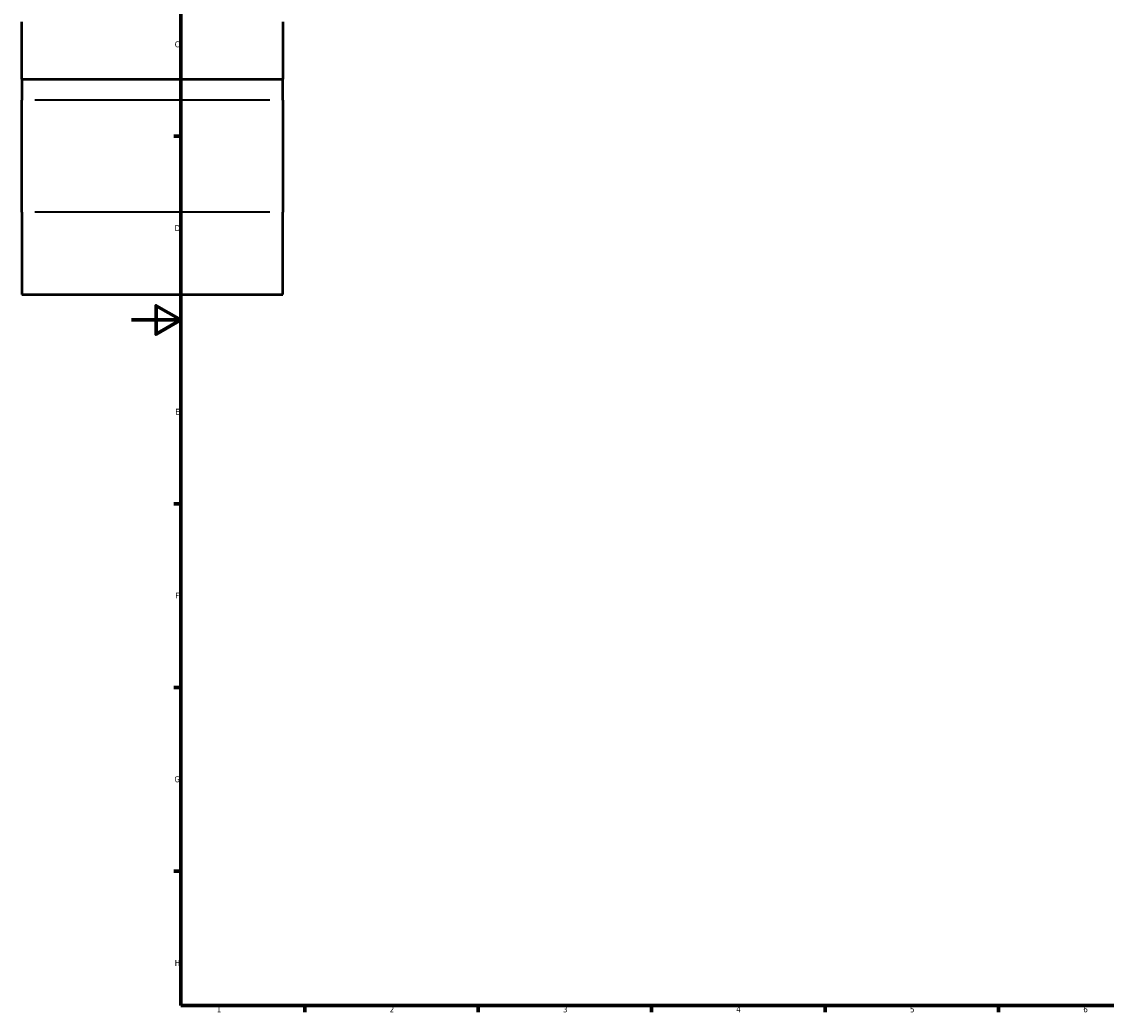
# Model space of a CAD drawing. Header units: millimetres. Extents: x -95 to 1338, y -131 to 1571.
# Tile 1 of 8: x -44 to 394, y 17 to 418. Entities that reach past the tile are written whole.
import ezdxf

# ---------------------------------------------------------------- set-up
doc = ezdxf.new("R2010")
doc.units = ezdxf.units.MM
for name, color, linetype, lineweight in [('Border (ANSI)', 7, 'Continuous', 70), ('Visible (ANSI)', 7, 'Continuous', 50), ('Visible Narrow (ANSI)', 7, 'Continuous', 35)]:
    doc.layers.add(name, color=color, linetype=linetype, lineweight=lineweight)
doc.styles.add('Note Text (ANSI)', font='tahoma.ttf')

# ---------------------------------------------------------------- blocks, each defined once
blk = doc.blocks.new('Borders Default Border')
at = {"layer": 'Border (ANSI)'}
for p, q in [((20, 371.25), (17.2, 371.25)), ((20, 222.75), (17.2, 222.75)), ((20, 148.5), (17.2, 148.5)), ((20, 74.25), (17.2, 74.25)), ((70.08, 20), (70.08, 17.2)), ((140.17, 20), (140.17, 17.2)), ((210.25, 20), (210.25, 17.2)), ((280.33, 20), (280.33, 17.2)), ((350.42, 20), (350.42, 17.2))]:
    blk.add_line(p, q, dxfattribs=at)
at = {"layer": 'Border (ANSI)', "flags": 128}
for points in [[(20, 20), (20, 574), (821, 574), (821, 20), (20, 20)], [(0, 297), (20, 297), (10, 302.77), (10, 291.23), (20, 297)]]:
    blk.add_lwpolyline(points, dxfattribs=at)
at = {"layer": 'Border (ANSI)', "color": 5, "true_color": 0x0000ff, "char_height": 2.4, "attachment_point": 7, "style": 'Note Text (ANSI)'}
for s, insert in [('C', (17.51, 407.13)), ('D', (17.52, 332.93)), ('E', (17.71, 258.68)), ('F', (17.78, 184.43)), ('G', (17.4, 110.13)), ('H', (17.53, 35.93)), ('1', (34.5, 17.2)), ('2', (104.4, 17.2)), ('3', (174.46, 17.15)), ('4', (244.45, 17.2)), ('5', (314.67, 17.15)), ('6', (384.69, 17.15))]:
    blk.add_mtext(s, dxfattribs=dict(at, insert=insert))

msp = doc.modelspace()

# ---------------------------------------------------------------- linework, layer by layer
at = {"layer": 'Visible (ANSI)'}
for p, q in [((-44.34, 394.36), (-44.34, 417.53)), ((61.26, 417.53), (61.26, 394.36)), ((-44.34, 394.36), (-44.34, 385.8)), ((-44.34, 394.36), (61.26, 394.36)), ((61.26, 385.8), (61.26, 394.36)), ((-44.34, 340.55), (-44.34, 385.8)), ((61.26, 385.8), (61.26, 340.55)), ((-44.34, 340.55), (-44.34, 307.24)), ((61.26, 307.24), (61.26, 340.55)), ((-44.34, 307.24), (61.26, 307.24))]:
    msp.add_line(p, q, dxfattribs=at)
at = {"layer": 'Visible Narrow (ANSI)'}
for p, q in [((55.98, 385.8), (-39.06, 385.8)), ((55.98, 340.55), (-39.06, 340.55))]:
    msp.add_line(p, q, dxfattribs=at)

# ---------------------------------------------------------------- block references
msp.add_blockref('Borders Default Border', (0, 0))

doc.saveas('drawing.dxf')
